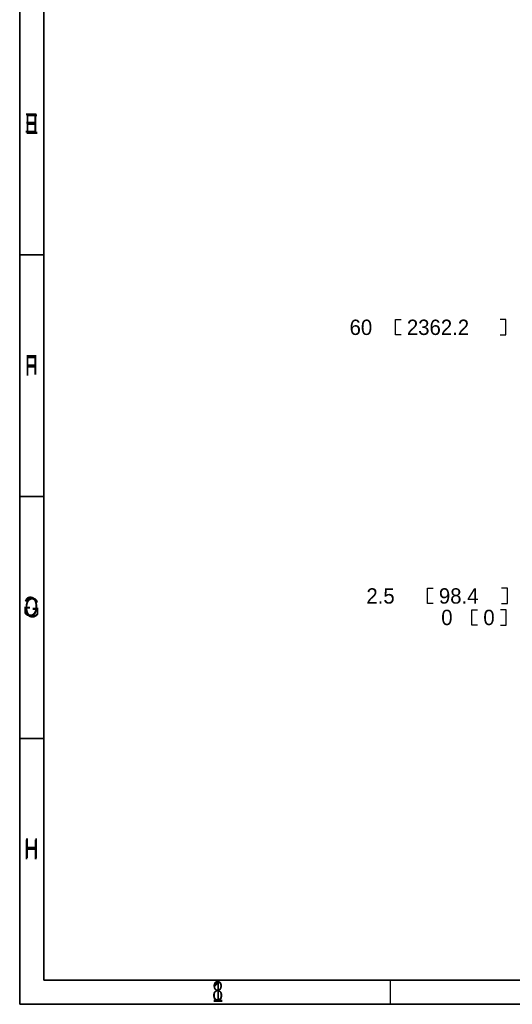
# Model space of a CAD drawing. Extents: x -119 to 465, y -80 to 330.
# Tile 1 of 14: x -119 to -17, y -80 to 124. Entities that reach past the tile are written whole.
import ezdxf

# ---------------------------------------------------------------- set-up
doc = ezdxf.new("R2010")
doc.units = 0
doc.layers.add('BOARD_GEOMETRY_DIMENSION', color=2, linetype='CONTINUOUS')
doc.layers.add('BOARD_GEOMETRY_SILKSCREEN_B', color=1, linetype='CONTINUOUS')

msp = doc.modelspace()

# ---------------------------------------------------------------- linework, layer by layer
at = {"layer": 'BOARD_GEOMETRY_DIMENSION'}
msp.add_lwpolyline([(-118.745, -80.01), (465.254848, -80.01), (465.254848, 329.990196), (-118.745, 329.990196)], close=True, dxfattribs=at)
for points in [[(-113.74501, 324.989952), (-113.74501, -75.01001)], [(-113.74501, 74.990198), (-118.745, 74.990198)], [(-39.7764, 58.412634), (-40.9575, 58.412634), (-40.9575, 61.587634), (-39.7764, 61.587634)], [(-19.304, 58.412634), (-18.1229, 58.412634), (-18.1229, 61.587634), (-19.304, 61.587634)], [(-113.74501, 24.990298), (-118.745, 24.990298)], [(-33.147, 2.8575), (-34.3281, 2.8575), (-34.3281, 6.0325), (-33.147, 6.0325)], [(-18.9738, 2.8575), (-17.7927, 2.8575), (-17.7927, 6.0325), (-18.9738, 6.0325)], [(-23.9522, -1.5875), (-25.1333, -1.5875), (-25.1333, 1.5875), (-23.9522, 1.5875)], [(-19.2278, -1.5875), (-18.0467, -1.5875), (-18.0467, 1.5875), (-19.2278, 1.5875)], [(-113.74501, -25.01011), (-118.745, -25.01011)], [(-113.74501, -75.01001), (460.254858, -75.01001)], [(-41.99509, -80.01), (-41.99509, -75.01001)]]:
    msp.add_lwpolyline(points, dxfattribs=at)
at = {"layer": 'BOARD_GEOMETRY_SILKSCREEN_B'}
msp.add_lwpolyline([(465.255102, -80.01), (-118.744746, -80.01), (-118.744746, 329.990196), (465.255102, 329.990196)], close=True, dxfattribs=at)
for points in [[(-113.744756, -75.01001), (-113.744756, 324.989952)], [(-118.744746, 74.990198), (-113.744756, 74.990198)], [(-118.744746, 24.990298), (-113.744756, 24.990298)], [(-118.744746, -25.01011), (-113.744756, -25.01011)], [(460.255112, -75.01001), (-113.744756, -75.01001)], [(-41.994836, -80.01), (-41.994836, -75.01001)]]:
    msp.add_lwpolyline(points, dxfattribs=at)

# ---------------------------------------------------------------- texts
at = {"layer": 'BOARD_GEOMETRY_DIMENSION'}
for s, height, width, p in [('E', 4.064, 0.75, (-117.64518, 99.989894)), ('60', 3.175, 0.992, (-50.4571, 58.412634)), ('2362.2', 3.175, 0.992, (-38.5953, 58.412634)), ('F', 4.064, 0.75, (-117.64518, 49.989994)), ('G', 4.064, 0.75, (-117.741446, -0.009906)), ('2.5', 3.175, 0.992, (-46.9773, 2.8575)), ('98.4', 3.175, 0.992, (-31.9659, 2.8575)), ('0', 3.175, 0.992, (-31.4833, -1.5875)), ('0', 3.175, 0.992, (-22.7711, -1.5875)), ('H', 4.064, 0.75, (-117.845078, -50.009806)), ('1', 4.064, 0.75, (-78.870048, -79.510128))]:
    msp.add_text(s, height=height, dxfattribs=dict(at, width=width)).set_placement(p)
at = {"layer": 'BOARD_GEOMETRY_SILKSCREEN_B', "text_generation_flag": 2, "width": 0.75}
for s, p in [('E', (-114.995198, 100.218494)), ('F', (-114.995198, 50.218594)), ('G', (-114.898678, 0.218694)), ('H', (-114.7953, -49.781206)), ('8', (-76.620116, -79.281528))]:
    msp.add_text(s, height=4.064, dxfattribs=at).set_placement(p)

doc.saveas('drawing.dxf')
